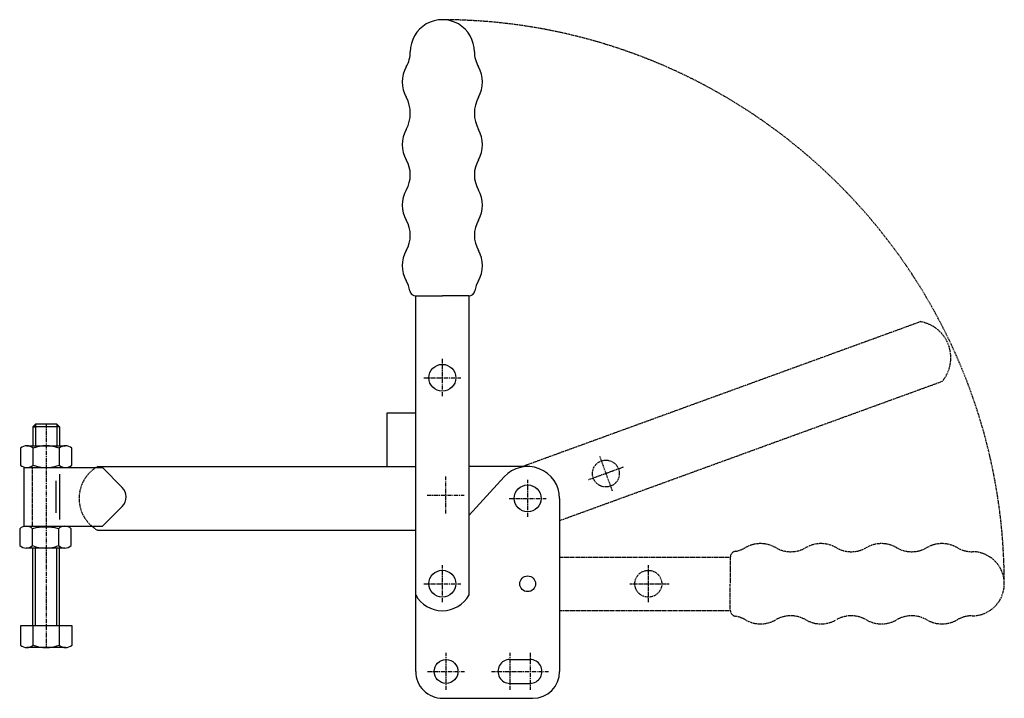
# Model space of a CAD drawing. Extents: x 274 to 567, y 82 to 284.
import ezdxf

# ---------------------------------------------------------------- set-up
doc = ezdxf.new("R2010")
doc.units = 0
doc.linetypes.add('CENTER', pattern=[2, 1.25, -0.25, 0.25, -0.25])
doc.linetypes.add('HIDDEN', pattern=[0.375, 0.25, -0.125])
doc.layers.get('0').update_dxf_attribs({"linetype": 'CONTINUOUS'})
for name, color, linetype in [('BRAUER-1', 1, 'CENTER'), ('BRAUER-2', 4, 'HIDDEN'), ('BRAUER-5', 4, 'HIDDEN')]:
    doc.layers.add(name, color=color, linetype=linetype)

# ---------------------------------------------------------------- blocks, each defined once
blk = doc.blocks.new('V3001AS_SP')
for p, q in [((-23.015686, 21.634765), (-23.815689, 20.834762)), ((-15.815689, 20.834762), (-23.815689, 20.834762)), ((-23.815689, 20.834762), (-23.815689, 15.23474)), ((-23.815689, 20.834762), (-23.200424, 20.834762)), ((-23.015686, 21.634765), (-23.015686, 15.23474)), ((-16.615692, 21.634765), (-23.015686, 21.634765)), ((-16.615692, 21.634765), (-16.615692, 15.23474)), ((-15.815689, 20.834762), (-16.615692, 21.634765)), ((-15.815689, 20.834762), (-15.815689, 15.23474)), ((-25.575688, 15.233754), (-14.055688, 15.233754)), ((-27.495688, 14.498754), (-27.495688, 9.468769)), ((-23.655688, 9.468769), (-23.655688, 14.498754)), ((-15.975688, 14.498754), (-15.975688, 9.468769)), ((-12.135688, 9.468769), (-12.135688, 14.498754)), ((-26.5, 8.75), (-26.5, -8.75)), ((-26.5, 8.75), (-3.093146, 8.75)), ((-25.575688, 8.75), (-14.055688, 8.75)), ((-15.876895, 6.75), (-15.876895, -6.75)), ((-3.093146, 8.75), (2.828427, 2.828427)), ((-16.876895, -4.75), (-16.876895, 4.75)), ((2.828427, -2.828427), (-3.093146, -8.75)), ((-26.5, -8.75), (-3.093146, -8.75)), ((-25.768797, -8.75), (-14.248797, -8.75)), ((-27.688797, -9.468769), (-27.688797, -14.498754)), ((-23.848797, -14.498754), (-23.848797, -9.468769)), ((-16.168797, -9.468769), (-16.168797, -14.498754)), ((-12.328797, -14.498754), (-12.328797, -9.468769)), ((-14.248797, -15.233754), (-25.768797, -15.233754)), ((-23.815689, -38.365235), (-23.815689, -15.299558)), ((-23.015687, -38.365235), (-23.015685, -15.29955)), ((-16.615693, -38.365235), (-16.615691, -15.299551)), ((-15.815689, -38.365235), (-15.815689, -15.299558)), ((-12.120431, -38.365235), (-27.480431, -38.365235)), ((-27.480431, -38.365235), (-27.480431, -44.13022)), ((-23.640431, -44.13022), (-23.640431, -38.365235)), ((-15.960431, -38.365235), (-15.960431, -44.13022)), ((-12.120431, -44.13022), (-12.120431, -38.365235)), ((-14.040431, -44.86522), (-25.560431, -44.86522))]:
    blk.add_line(p, q)
for centre, radius, start, end in [((-25.575688, 12.293754), 2.923769, 48.952337, 131.047663), ((-19.815688, 4.821254), 10.411513, 68.356986, 111.643014), ((-14.055688, 12.293754), 2.923769, 48.952337, 131.047663), ((-25.575688, 11.673769), 2.923769, 228.952337, 311.047663), ((-19.815688, 19.146269), 10.411513, 248.356984, 291.643014), ((-14.055688, 11.673769), 2.923769, 228.952335, 311.047662), ((0, 0), 4, 314.999999, 45), ((-25.768797, -11.673769), 2.923769, 48.952337, 131.047663), ((-14.248797, -11.673769), 2.923769, 48.952337, 131.047663), ((-20.008797, -24.146269), 15.171506, 75.338612, 104.661388), ((-25.768797, -12.293754), 2.923769, 228.952335, 311.047662), ((-20.008797, -4.821254), 10.411513, 248.356984, 291.643014), ((-14.248797, -12.293754), 2.923769, 228.952335, 311.047662), ((-25.560431, -41.92522), 2.923769, 228.952335, 311.047662), ((-19.800431, -34.45272), 10.411513, 248.356984, 291.643014), ((-14.040431, -41.92522), 2.923769, 228.952335, 311.047662)]:
    blk.add_arc(centre, radius, start, end)
at = {"layer": 'BRAUER-1'}
blk.add_line((-19.815688, 21.634765), (-19.815689, -44.86522), dxfattribs=at)
at = {"layer": 'BRAUER-2'}
blk.add_line((-24, 8.75), (-24, -8.75), dxfattribs=at)

msp = doc.modelspace()

# ---------------------------------------------------------------- linework, layer by layer
for p, q in [((392.032243, 89.835265), (391.992246, 201.63926)), ((392.042247, 201.638565), (399.932246, 201.638565)), ((407.822244, 201.638565), (399.932246, 201.638565)), ((407.872243, 112.623652), (407.872246, 201.63926)), ((383.532244, 150.835265), (383.532245, 166.835265)), ((383.532245, 166.835265), (392.015427, 166.837089)), ((297.369428, 150.835267), (392.010228, 150.835265)), ((425.332244, 150.835264), (407.872244, 150.835264)), ((407.872244, 136.321621), (418.322184, 147.746899)), ((434.832244, 141.335263), (434.832243, 89.835263)), ((392.016953, 131.835263), (297.369428, 131.835267)), ((420.032243, 93.385264), (426.032243, 93.385264)), ((420.032243, 86.285264), (426.032243, 86.285264)), ((400.032243, 81.835264), (426.832243, 81.835264))]:
    msp.add_line(p, q)
for centre, radius in [((399.932245, 177.235264), 4), ((425.332244, 141.335264), 4), ((399.932243, 115.935264), 4), ((425.332243, 115.935264), 2.35), ((401.032243, 89.835264), 3.55)]:
    msp.add_circle(centre, radius)
for centre, radius, start, end in [((399.932259, 274.296328), 9.538936, 359.999989, 180), ((381.393319, 274.296329), 9.000004, 330, 359.999994), ((418.471189, 274.296326), 9, 179.999989, 210.000002), ((396.981778, 265.296325), 9, 149.999984, 209.999974), ((402.882732, 265.296326), 9, 329.999999, 29.999999), ((380.121069, 255.967448), 10.27225, 331.959857, 28.040132), ((419.743439, 255.967445), 10.27225, 151.959862, 208.040127), ((396.981773, 246.638564), 9, 149.999984, 209.999974), ((402.882732, 246.638565), 9, 329.999999, 30.000002), ((381.393314, 237.638568), 9, 329.999984, 30.000004), ((418.471189, 237.638565), 9, 149.999989, 209.999999), ((396.981768, 228.638564), 9, 149.999984, 209.999974), ((402.882731, 228.638565), 9, 329.999999, 29.999999), ((381.393308, 219.638568), 9, 329.999987, 30.000004), ((418.471188, 219.638565), 9, 149.999989, 209.999999), ((396.981763, 210.638564), 9, 149.999984, 209.999974), ((402.882731, 210.638565), 9, 329.999999, 30.000002), ((381.393303, 201.638568), 9, 9.594055, 29.999994), ((418.471188, 201.638565), 9, 149.999989, 170.405932), ((392.042247, 203.438565), 1.8, 189.594055, 270), ((407.822244, 203.438565), 1.8, 270, 350.40593), ((425.332244, 141.335264), 9.5, 359.999989, 137.552921), ((399.932243, 116.935264), 9.035131, 208.62455, 331.49697), ((420.032243, 89.835264), 3.55, 89.99999, 270), ((426.032243, 89.835264), 3.55, 269.999989, 90), ((400.032243, 89.835264), 8, 179.999993, 269.999998), ((426.832243, 89.835264), 8, 269.999998, 359.999993)]:
    msp.add_arc(centre, radius, start, end)
at = {"layer": 'BRAUER-1'}
for p, q in [((399.932245, 171.735264), (399.932245, 182.855688)), ((394.432245, 177.235264), (405.432245, 177.235264)), ((400.932244, 136.835264), (400.932244, 147.835264)), ((425.332244, 135.835264), (425.332244, 146.835264)), ((395.432244, 142.335264), (406.432244, 142.335264)), ((419.832244, 141.335264), (430.832244, 141.335264)), ((399.932243, 110.435264), (399.932244, 121.435264)), ((394.432243, 115.935264), (405.432243, 115.935264)), ((401.032243, 84.335264), (401.032243, 95.335264)), ((420.082243, 84.335264), (420.082243, 95.335264)), ((426.032243, 95.335264), (426.032243, 84.335264)), ((395.532243, 89.835264), (406.532243, 89.835264)), ((414.532243, 89.835264), (431.532243, 89.835264))]:
    msp.add_line(p, q, dxfattribs=at)
at = {"layer": 'BRAUER-2'}
msp.add_arc((302.713582, 141.335266), 10.899998, 119.359601, 240.640393, dxfattribs=at)
at = {"layer": 'BRAUER-5'}
for p, q in [((423.657132, 150.835264), (542.140829, 193.959798)), ((548.639212, 176.105638), (434.832244, 134.683292)), ((446.721653, 153.909172), (450.483875, 143.572553)), ((453.771074, 150.621974), (443.434455, 146.859752)), ((434.832244, 123.85728), (485.636239, 123.875261)), ((485.635544, 123.82526), (485.635544, 115.935261)), ((461.232244, 121.435262), (461.232244, 110.435262)), ((455.732244, 115.935262), (467.461543, 115.935262)), ((485.635544, 108.045263), (485.635544, 115.935261)), ((434.73765, 107.995263), (485.63624, 107.995261))]:
    msp.add_line(p, q, dxfattribs=at)
for centre in [(448.602764, 148.740863), (461.232244, 115.935263)]:
    msp.add_circle(centre, 4, dxfattribs=at)
for centre, radius, start, end in [((399.369732, 116.031429), 167.804777, 359.967164, 89.807933), ((540.368158, 183.20491), 10.899998, 319.359601, 80.640393), ((485.635548, 134.474204), 9, 279.594055, 299.999994), ((494.635544, 118.885744), 9, 59.999984, 119.999974), ((503.635548, 134.474199), 9, 239.999987, 300.000004), ((512.635544, 118.885739), 9, 59.999984, 119.999974), ((521.635548, 134.474193), 9, 239.999984, 300.000004), ((530.635544, 118.885734), 9, 59.999984, 119.999974), ((539.635548, 134.474188), 9, 239.999984, 300.000004), ((548.635544, 118.885729), 9, 59.999984, 119.999974), ((557.635548, 134.474188), 9.000004, 240, 269.999994), ((487.435545, 123.82526), 1.8, 99.594055, 180), ((557.635547, 115.935248), 9.538936, 269.999989, 90), ((487.435545, 108.045263), 1.8, 180, 260.40593), ((485.635544, 97.396319), 9, 59.999989, 80.405932), ((503.635545, 97.396319), 9, 59.999989, 119.999999), ((521.635545, 97.396318), 9, 59.999989, 119.999999), ((539.635545, 97.396318), 9, 59.999989, 119.999999), ((557.635545, 97.396318), 9, 89.999989, 120.000002), ((494.635544, 112.984776), 9, 239.999999, 300.000002), ((512.635545, 112.984776), 9, 239.999999, 299.999999), ((530.635545, 112.984775), 9, 239.999999, 300.000002), ((548.635545, 112.984775), 9, 239.999999, 299.999999)]:
    msp.add_arc(centre, radius, start, end, dxfattribs=at)

# ---------------------------------------------------------------- block references
msp.add_blockref('V3001AS_SP', (301.83436, 141.789265))

doc.saveas('drawing.dxf')
